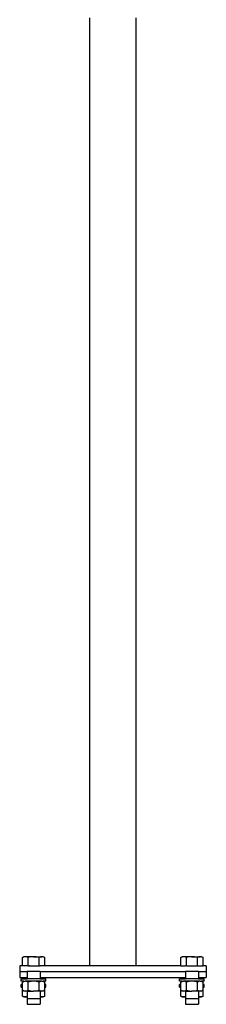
# Model space of a CAD drawing. Extents: x -107 to 133, y -95 to 95.
# Tile 1 of 4: x -8 to 4, y -95 to -31. Entities that reach past the tile are written whole.
import ezdxf

# ---------------------------------------------------------------- set-up
doc = ezdxf.new("R2010")
doc.units = 0
doc.header["$MEASUREMENT"] = 0
doc.layers.get('0').update_dxf_attribs({"linetype": 'CONTINUOUS'})

msp = doc.modelspace()

# ---------------------------------------------------------------- linework, layer by layer
for p, q in [((-3.461, -92.103), (-3.461, -31.013)), ((-0.461, -92.103), (-0.461, -31.013)), ((-7.784, -91.577), (-7.688, -91.522)), ((-7.688, -91.535), (-7.784, -91.577)), ((-7.784, -92.103), (-7.784, -91.577)), ((-7.605, -91.522), (-7.688, -91.535)), ((-7.605, -91.522), (-7.688, -91.522)), ((-7.523, -91.535), (-7.605, -91.522)), ((-7.069, -91.522), (-7.605, -91.522)), ((-7.427, -91.577), (-7.523, -91.535)), ((-7.235, -91.535), (-7.427, -91.577)), ((-7.427, -92.103), (-7.427, -91.577)), ((-7.069, -91.522), (-7.235, -91.535)), ((-6.903, -91.535), (-7.069, -91.522)), ((-7.069, -91.522), (-6.533, -91.522)), ((-6.712, -91.577), (-6.903, -91.535)), ((-6.616, -91.535), (-6.712, -91.577)), ((-6.712, -92.103), (-6.712, -91.577)), ((-6.533, -91.522), (-6.616, -91.535)), ((-6.45, -91.535), (-6.533, -91.522)), ((-6.45, -91.522), (-6.533, -91.522)), ((-6.45, -91.522), (-6.354, -91.577)), ((-6.354, -91.577), (-6.45, -91.535)), ((-6.354, -92.103), (-6.354, -91.577)), ((2.402, -91.577), (2.497, -91.522)), ((2.497, -91.535), (2.402, -91.577)), ((2.402, -92.103), (2.402, -91.577)), ((2.58, -91.522), (2.497, -91.535)), ((2.58, -91.522), (2.497, -91.522)), ((2.663, -91.535), (2.58, -91.522)), ((3.116, -91.522), (2.58, -91.522)), ((2.759, -91.577), (2.663, -91.535)), ((2.951, -91.535), (2.759, -91.577)), ((2.759, -92.103), (2.759, -91.577)), ((3.116, -91.522), (2.951, -91.535)), ((3.282, -91.535), (3.116, -91.522)), ((3.116, -91.522), (3.653, -91.522)), ((3.474, -91.577), (3.282, -91.535)), ((3.57, -91.535), (3.474, -91.577)), ((3.474, -92.103), (3.474, -91.577)), ((3.653, -91.522), (3.57, -91.535)), ((3.736, -91.535), (3.653, -91.522)), ((3.736, -91.522), (3.653, -91.522)), ((3.736, -91.522), (3.831, -91.577)), ((3.831, -91.577), (3.736, -91.535)), ((3.831, -92.103), (3.831, -91.577)), ((-7.961, -92.103), (-7.961, -92.478)), ((-7.784, -92.103), (-7.961, -92.103)), ((-7.961, -92.478), (-7.961, -92.853)), ((-7.961, -92.478), (-7.492, -92.478)), ((-7.427, -92.103), (-7.784, -92.103)), ((-7.492, -92.478), (-7.492, -92.853)), ((-6.647, -92.478), (-7.492, -92.478)), ((-7.427, -92.103), (-7.368, -92.103)), ((-7.368, -92.103), (-7.339, -92.103)), ((-7.314, -92.103), (-7.339, -92.103)), ((-7.314, -92.103), (-7.281, -92.103)), ((-7.281, -92.103), (-7.211, -92.103)), ((-7.211, -92.103), (-7.179, -92.103)), ((-7.179, -92.103), (-7.09, -92.103)), ((-7.09, -92.103), (-7.069, -92.103)), ((-7.069, -92.103), (-6.858, -92.103)), ((-6.858, -92.103), (-6.831, -92.103)), ((-6.831, -92.103), (-6.771, -92.103)), ((-6.771, -92.103), (-6.712, -92.103)), ((-6.711, -92.103), (-6.712, -92.103)), ((-6.711, -92.103), (-6.703, -92.103)), ((-6.703, -92.103), (-6.647, -92.103)), ((-6.607, -92.103), (-6.647, -92.103)), ((-6.647, -92.478), (-6.647, -92.853)), ((-6.647, -92.478), (2.694, -92.478)), ((-6.354, -92.103), (-6.607, -92.103)), ((-3.461, -92.103), (-6.354, -92.103)), ((-0.461, -92.103), (-3.461, -92.103)), ((2.402, -92.103), (-0.461, -92.103)), ((2.402, -92.103), (2.686, -92.103)), ((2.694, -92.103), (2.686, -92.103)), ((2.759, -92.103), (2.694, -92.103)), ((2.694, -92.478), (2.694, -92.853)), ((3.539, -92.478), (2.694, -92.478)), ((2.759, -92.103), (2.789, -92.103)), ((2.789, -92.103), (2.818, -92.103)), ((2.818, -92.103), (2.905, -92.103)), ((2.905, -92.103), (2.91, -92.103)), ((2.91, -92.103), (3.007, -92.103)), ((3.007, -92.103), (3.039, -92.103)), ((3.039, -92.103), (3.116, -92.103)), ((3.116, -92.103), (3.169, -92.103)), ((3.169, -92.103), (3.226, -92.103)), ((3.226, -92.103), (3.289, -92.103)), ((3.289, -92.103), (3.328, -92.103)), ((3.328, -92.103), (3.393, -92.103)), ((3.393, -92.103), (3.415, -92.103)), ((3.415, -92.103), (3.472, -92.103)), ((3.474, -92.103), (3.472, -92.103)), ((3.474, -92.103), (3.482, -92.103)), ((3.482, -92.103), (3.522, -92.103)), ((3.522, -92.103), (3.525, -92.103)), ((3.525, -92.103), (3.536, -92.103)), ((3.536, -92.103), (3.539, -92.103)), ((3.539, -92.103), (3.831, -92.103)), ((3.539, -92.478), (4.039, -92.478)), ((3.539, -92.478), (3.539, -92.853)), ((4.039, -92.103), (3.831, -92.103)), ((4.039, -92.103), (4.039, -92.478)), ((4.039, -92.478), (4.039, -92.853)), ((-7.961, -92.853), (-7.492, -92.853)), ((-7.961, -92.853), (-7.492, -92.853)), ((-7.865, -93.106), (-7.865, -92.948)), ((-7.865, -92.948), (-7.492, -92.948)), ((-7.688, -93.106), (-7.865, -93.106)), ((-7.784, -93.162), (-7.688, -93.106)), ((-7.688, -93.119), (-7.784, -93.162)), ((-7.784, -93.323), (-7.784, -93.162)), ((-7.605, -93.106), (-7.688, -93.119)), ((-7.688, -93.106), (-7.605, -93.106)), ((-7.523, -93.119), (-7.605, -93.106)), ((-7.069, -93.106), (-7.605, -93.106)), ((-7.427, -93.162), (-7.523, -93.119)), ((-7.492, -92.853), (-7.492, -92.948)), ((-6.647, -92.948), (-7.492, -92.948)), ((-7.235, -93.119), (-7.427, -93.162)), ((-7.427, -93.687), (-7.427, -93.162)), ((-7.069, -93.106), (-7.235, -93.119)), ((-6.903, -93.119), (-7.069, -93.106)), ((-6.533, -93.106), (-7.069, -93.106)), ((-6.712, -93.162), (-6.903, -93.119)), ((-6.616, -93.119), (-6.712, -93.162)), ((-6.712, -93.687), (-6.712, -93.162)), ((-6.647, -92.853), (-6.647, -92.948)), ((-6.647, -92.853), (2.694, -92.853)), ((-6.647, -92.853), (2.694, -92.853)), ((-6.647, -92.948), (-6.273, -92.948)), ((-6.533, -93.106), (-6.616, -93.119)), ((-6.45, -93.119), (-6.533, -93.106)), ((-6.533, -93.106), (-6.45, -93.106)), ((-6.45, -93.106), (-6.354, -93.162)), ((-6.273, -93.106), (-6.45, -93.106)), ((-6.354, -93.162), (-6.45, -93.119)), ((-6.354, -93.323), (-6.354, -93.162)), ((-6.273, -93.106), (-6.273, -92.948)), ((2.32, -93.106), (2.32, -92.948)), ((2.32, -92.948), (2.694, -92.948)), ((2.497, -93.106), (2.32, -93.106)), ((2.402, -93.162), (2.497, -93.106)), ((2.497, -93.119), (2.402, -93.162)), ((2.402, -93.323), (2.402, -93.162)), ((2.58, -93.106), (2.497, -93.119)), ((2.497, -93.106), (2.58, -93.106)), ((2.663, -93.119), (2.58, -93.106)), ((3.116, -93.106), (2.58, -93.106)), ((2.759, -93.162), (2.663, -93.119)), ((2.694, -92.853), (2.694, -92.948)), ((3.539, -92.948), (2.694, -92.948)), ((2.951, -93.119), (2.759, -93.162)), ((2.759, -93.687), (2.759, -93.162)), ((3.116, -93.106), (2.951, -93.119)), ((3.282, -93.119), (3.116, -93.106)), ((3.653, -93.106), (3.116, -93.106)), ((3.474, -93.162), (3.282, -93.119)), ((3.57, -93.119), (3.474, -93.162)), ((3.474, -93.687), (3.474, -93.162)), ((3.539, -92.853), (4.039, -92.853)), ((3.539, -92.853), (3.539, -92.948)), ((3.539, -92.853), (4.039, -92.853)), ((3.539, -92.948), (3.912, -92.948)), ((3.653, -93.106), (3.57, -93.119)), ((3.736, -93.119), (3.653, -93.106)), ((3.653, -93.106), (3.736, -93.106)), ((3.736, -93.106), (3.831, -93.162)), ((3.912, -93.106), (3.736, -93.106)), ((3.831, -93.162), (3.736, -93.119)), ((3.831, -93.323), (3.831, -93.162)), ((3.912, -93.106), (3.912, -92.948)), ((-7.865, -93.481), (-7.865, -93.323)), ((-7.784, -93.323), (-7.865, -93.323)), ((-7.865, -93.481), (-7.784, -93.481)), ((-7.784, -93.481), (-7.784, -93.323)), ((-7.784, -93.687), (-7.784, -93.481)), ((-7.784, -94.062), (-7.784, -93.687)), ((-7.784, -93.687), (-7.688, -93.73)), ((-7.688, -93.743), (-7.784, -93.687)), ((-7.688, -93.73), (-7.605, -93.743)), ((-7.605, -93.743), (-7.688, -93.743)), ((-7.605, -93.743), (-7.523, -93.73)), ((-7.492, -93.743), (-7.605, -93.743)), ((-7.523, -93.73), (-7.427, -93.687)), ((-7.492, -93.743), (-7.492, -94.091)), ((-7.492, -93.743), (-7.069, -93.743)), ((-7.427, -93.687), (-7.235, -93.73)), ((-7.235, -93.73), (-7.069, -93.743)), ((-7.069, -93.743), (-6.903, -93.73)), ((-6.647, -93.743), (-7.069, -93.743)), ((-6.903, -93.73), (-6.712, -93.687)), ((-6.712, -93.687), (-6.616, -93.73)), ((-6.647, -93.743), (-6.647, -94.091)), ((-6.533, -93.743), (-6.647, -93.743)), ((-6.616, -93.73), (-6.533, -93.743)), ((-6.533, -93.743), (-6.45, -93.73)), ((-6.45, -93.743), (-6.533, -93.743)), ((-6.45, -93.73), (-6.354, -93.687)), ((-6.354, -93.687), (-6.45, -93.743)), ((-6.354, -93.481), (-6.354, -93.323)), ((-6.273, -93.323), (-6.354, -93.323)), ((-6.354, -93.481), (-6.273, -93.481)), ((-6.354, -93.687), (-6.354, -93.481)), ((-6.354, -94.062), (-6.354, -93.687)), ((-6.273, -93.481), (-6.273, -93.323)), ((2.32, -93.481), (2.32, -93.323)), ((2.402, -93.323), (2.32, -93.323)), ((2.32, -93.481), (2.402, -93.481)), ((2.402, -93.481), (2.402, -93.323)), ((2.402, -93.687), (2.402, -93.481)), ((2.402, -94.062), (2.402, -93.687)), ((2.402, -93.687), (2.497, -93.73)), ((2.497, -93.743), (2.402, -93.687)), ((2.497, -93.73), (2.58, -93.743)), ((2.58, -93.743), (2.497, -93.743)), ((2.58, -93.743), (2.663, -93.73)), ((2.694, -93.743), (2.58, -93.743)), ((2.663, -93.73), (2.759, -93.687)), ((2.694, -93.743), (2.694, -94.091)), ((2.694, -93.743), (3.116, -93.743)), ((2.759, -93.687), (2.951, -93.73)), ((2.951, -93.73), (3.116, -93.743)), ((3.116, -93.743), (3.282, -93.73)), ((3.539, -93.743), (3.116, -93.743)), ((3.282, -93.73), (3.474, -93.687)), ((3.474, -93.687), (3.57, -93.73)), ((3.539, -93.743), (3.539, -94.091)), ((3.653, -93.743), (3.539, -93.743)), ((3.57, -93.73), (3.653, -93.743)), ((3.653, -93.743), (3.736, -93.73)), ((3.736, -93.743), (3.653, -93.743)), ((3.736, -93.73), (3.831, -93.687)), ((3.831, -93.687), (3.736, -93.743)), ((3.831, -93.481), (3.831, -93.323)), ((3.912, -93.323), (3.831, -93.323)), ((3.831, -93.481), (3.912, -93.481)), ((3.831, -93.687), (3.831, -93.481)), ((3.831, -94.062), (3.831, -93.687)), ((3.912, -93.481), (3.912, -93.323)), ((-7.784, -94.062), (-7.688, -94.105)), ((-7.688, -94.118), (-7.784, -94.062)), ((-7.688, -94.105), (-7.605, -94.118)), ((-7.605, -94.118), (-7.688, -94.118)), ((-7.605, -94.118), (-7.523, -94.105)), ((-7.492, -94.118), (-7.605, -94.118)), ((-7.523, -94.105), (-7.492, -94.091)), ((-7.492, -94.091), (-7.492, -94.118)), ((-7.492, -94.118), (-7.492, -94.216)), ((-7.492, -94.216), (-7.492, -94.591)), ((-7.492, -94.216), (-6.647, -94.216)), ((-6.647, -94.091), (-6.616, -94.105)), ((-6.647, -94.091), (-6.647, -94.118)), ((-6.647, -94.118), (-6.647, -94.216)), ((-6.533, -94.118), (-6.647, -94.118)), ((-6.647, -94.216), (-6.647, -94.591)), ((-6.616, -94.105), (-6.533, -94.118)), ((-6.533, -94.118), (-6.45, -94.105)), ((-6.45, -94.118), (-6.533, -94.118)), ((-6.45, -94.105), (-6.354, -94.062)), ((-6.354, -94.062), (-6.45, -94.118)), ((2.402, -94.062), (2.497, -94.105)), ((2.497, -94.118), (2.402, -94.062)), ((2.497, -94.105), (2.58, -94.118)), ((2.58, -94.118), (2.497, -94.118)), ((2.58, -94.118), (2.663, -94.105)), ((2.694, -94.118), (2.58, -94.118)), ((2.663, -94.105), (2.694, -94.091)), ((2.694, -94.091), (2.694, -94.118)), ((2.694, -94.118), (2.694, -94.216)), ((2.694, -94.216), (2.694, -94.591)), ((2.694, -94.216), (3.539, -94.216)), ((3.539, -94.091), (3.57, -94.105)), ((3.539, -94.091), (3.539, -94.118)), ((3.539, -94.118), (3.539, -94.216)), ((3.653, -94.118), (3.539, -94.118)), ((3.539, -94.216), (3.539, -94.591)), ((3.57, -94.105), (3.653, -94.118)), ((3.653, -94.118), (3.736, -94.105)), ((3.736, -94.118), (3.653, -94.118)), ((3.736, -94.105), (3.831, -94.062)), ((3.831, -94.062), (3.736, -94.118)), ((-7.492, -94.591), (-6.647, -94.591)), ((2.694, -94.591), (3.539, -94.591))]:
    msp.add_line(p, q)

doc.saveas('drawing.dxf')
